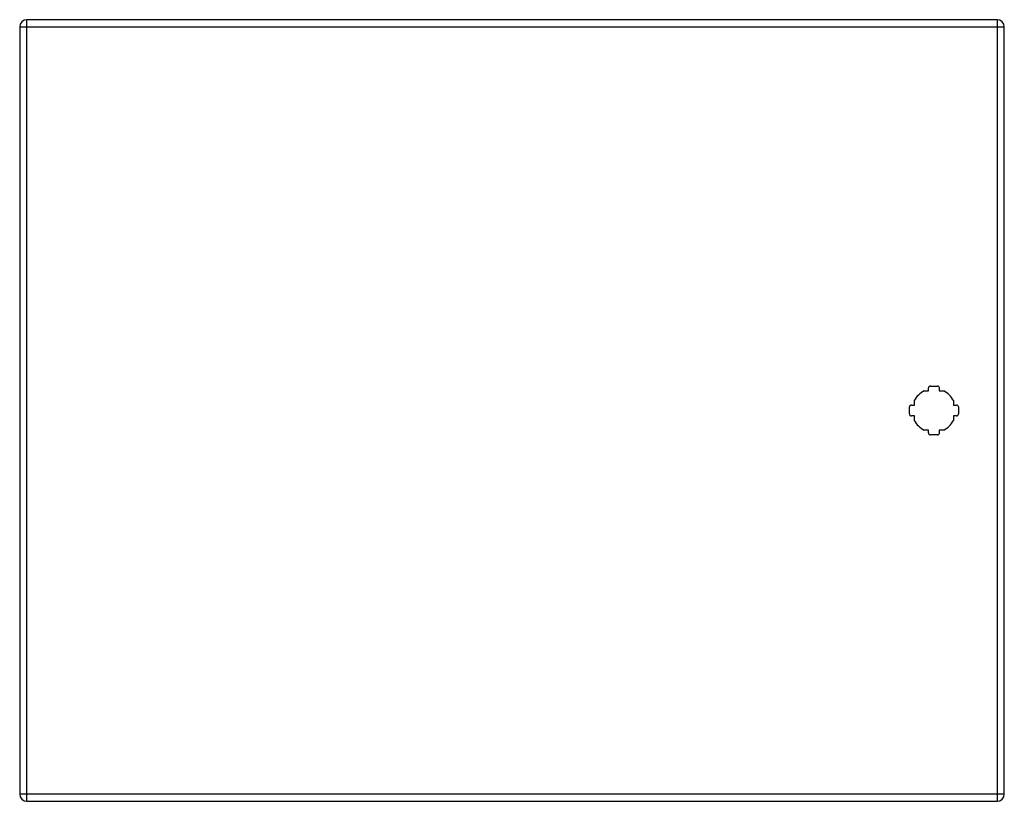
# Model space of a CAD drawing. Header units: inches. Extents: x 14.1 to 34, y 4.8 to 20.6.
import ezdxf

# ---------------------------------------------------------------- set-up
doc = ezdxf.new("R2010")
doc.units = ezdxf.units.IN
doc.header["$MEASUREMENT"] = 0
doc.layers.add('Visible Edges(ANSI)', color=7, linetype='Continuous', lineweight=25)
doc.layers.add('Visible Tangent Edges(ANSI)', color=7, linetype='Continuous', lineweight=25)

msp = doc.modelspace()

# ---------------------------------------------------------------- linework, layer by layer
at = {"layer": 'Visible Edges(ANSI)'}
for p, q in [((33.872, 20.587), (14.246, 20.587)), ((14.1, 20.441), (14.1, 4.93)), ((34.018, 4.93), (34.018, 20.441)), ((32.524, 13.181), (32.665, 13.181)), ((32.395, 13.082), (32.484, 13.082)), ((32.484, 13.082), (32.484, 13.142)), ((32.704, 13.142), (32.704, 13.082)), ((32.704, 13.082), (32.794, 13.082)), ((32.099, 12.616), (32.099, 12.757)), ((32.139, 12.796), (32.199, 12.796)), ((32.199, 12.796), (32.199, 12.885)), ((32.99, 12.885), (32.99, 12.796)), ((32.99, 12.796), (33.05, 12.796)), ((33.089, 12.757), (33.089, 12.616)), ((32.199, 12.576), (32.139, 12.576)), ((32.199, 12.487), (32.199, 12.576)), ((33.05, 12.576), (32.99, 12.576)), ((32.99, 12.576), (32.99, 12.487)), ((32.484, 12.291), (32.395, 12.291)), ((32.484, 12.231), (32.484, 12.291)), ((32.665, 12.191), (32.524, 12.191)), ((32.794, 12.291), (32.704, 12.291)), ((32.704, 12.291), (32.704, 12.231)), ((14.246, 4.784), (33.872, 4.784))]:
    msp.add_line(p, q, dxfattribs=at)
for centre, radius, start, end in [((14.246, 20.441), 0.146, 90, 180), ((33.872, 20.441), 0.146, 0, 90), ((32.524, 13.142), 0.0394, 90, 180), ((32.665, 13.142), 0.0394, 0, 90), ((32.594, 12.686), 0.443, 116.7049, 153.2951), ((32.594, 12.686), 0.443, 26.7049, 63.2951), ((32.139, 12.757), 0.0394, 90, 180), ((33.05, 12.757), 0.0394, 0, 90), ((32.139, 12.616), 0.0394, 180, 270), ((33.05, 12.616), 0.0394, 270, 0), ((32.594, 12.686), 0.443, 206.7049, 243.2951), ((32.594, 12.686), 0.443, 296.7049, 333.2951), ((32.524, 12.231), 0.0394, 180, 270), ((32.665, 12.231), 0.0394, 270, 0), ((14.246, 4.93), 0.146, 180, 270), ((33.872, 4.93), 0.146, 270, 0)]:
    msp.add_arc(centre, radius, start, end, dxfattribs=at)
at = {"layer": 'Visible Tangent Edges(ANSI)'}
for p, q in [((14.246, 20.441), (14.246, 20.587)), ((33.872, 20.587), (33.872, 20.441)), ((14.1, 20.441), (14.246, 20.441)), ((14.246, 20.441), (33.872, 20.441)), ((14.246, 4.93), (14.246, 20.441)), ((33.872, 20.441), (34.018, 20.441)), ((33.872, 20.441), (33.872, 4.93)), ((14.246, 4.93), (14.1, 4.93)), ((14.246, 4.784), (14.246, 4.93)), ((33.872, 4.93), (14.246, 4.93)), ((33.872, 4.93), (33.872, 4.784)), ((34.018, 4.93), (33.872, 4.93))]:
    msp.add_line(p, q, dxfattribs=at)

doc.saveas('drawing.dxf')
